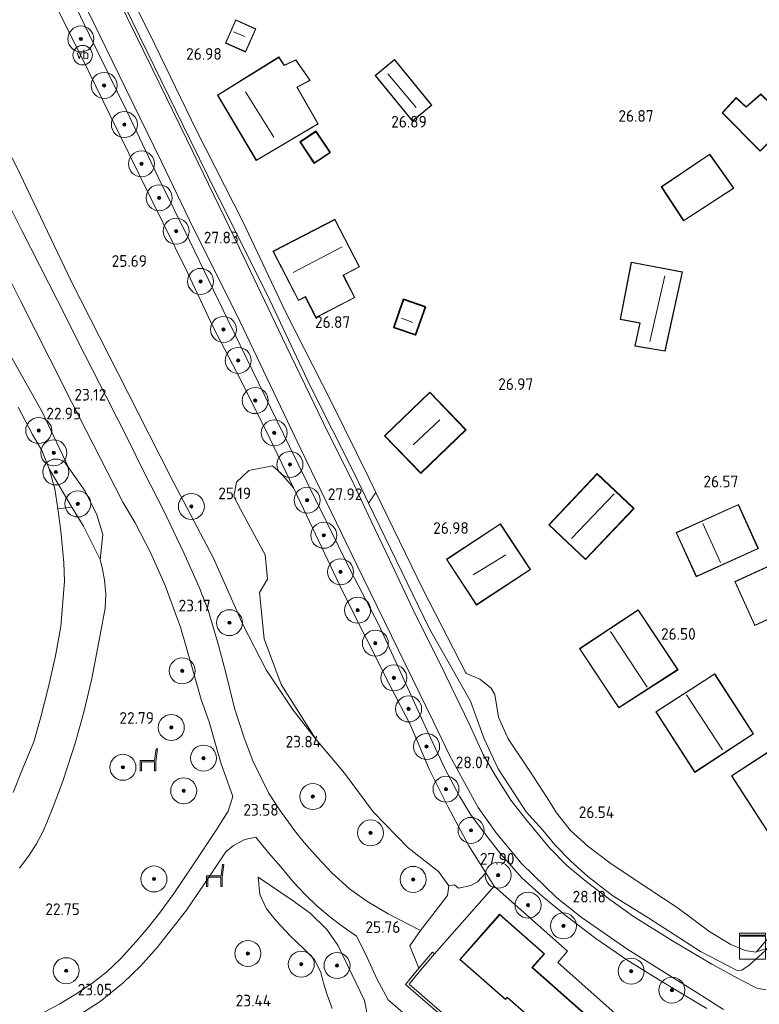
# Model space of a CAD drawing. Extents: x 184075 to 186166, y 346026 to 349063.
# Tile 68 of 136: x 185153 to 185267, y 346874 to 347025. Entities that reach past the tile are written whole.
import ezdxf
from ezdxf.enums import TextEntityAlignment as Align

# ---------------------------------------------------------------- set-up
doc = ezdxf.new("R2010")
doc.units = 0
for name, color, linetype, lineweight in [('B-ME-GR-BOOM-S', 90, 'Continuous', 25), ('B-ME-GR-GRAS-GV', 60, 'Continuous', 13), ('B-ME-GR-HAAG-G', 90, 'GR-HAAG1', 13), ('B-ME-GW-TALUD_KRUIN-G', 90, 'Continuous', 18), ('B-ME-GW-TALUD_TEEN-G', 90, 'Continuous', 18), ('B-ME-IE-MEUBILAIR_WEGMEUBILAIR-S', 7, 'Continuous', 25), ('B-ME-IE-TERREINAFSCHEIDING_KUNSTMATIG_HEKWERK-G', 20, 'IE-TERREINAFSCHEIDING-KUNSTMATIG', 18), ('B-ME-IE-TERREINAFSCHEIDING_KUNSTMATIG_MUUR-GV', 90, 'Continuous', 18), ('B-ME-KG-KADASTRAAL_DAKRAND-G', 170, 'Continuous', 18), ('B-ME-KG-KADASTRAAL_NOK-G', 10, 'Continuous', 18), ('B-ME-OG-BEBOUWING_HORECA-GV', 7, 'Continuous', 18), ('B-ME-OG-BEBOUWING_SCHUUR-GV', 7, 'Continuous', 35), ('B-ME-OG-BEBOUWING_WONINGBOUW-GV', 7, 'Continuous', 18), ('B-ME-OG-HOOGTEPUNT-S', 7, 'Continuous', 25), ('B-ME-OG-TERREIN_GROEN-GV', 7, 'Continuous', 18), ('B-ME-OG-TERREIN_GROEN_TUIN-GV', 7, 'Continuous', 18), ('B-ME-OG-TERREIN_ONBEGROEID_STRAND-GV', 7, 'Continuous', 18), ('B-ME-OG-TERREIN_WOONWAGENLOCATIE-GV', 7, 'Continuous', 18), ('B-ME-OG-WATER_POEL-GV', 7, 'Continuous', 18), ('B-ME-VH-VERHARDING_ASFALT-GV', 252, 'Continuous', 18), ('B-ME-VH-VERHARDING_STRAATBAKSTEEN-GV', 252, 'Continuous', 18), ('B-ME-VW-VERKEERSTEKEN_DRAAGCONSTRUCTIE-S', 7, 'Continuous', 25)]:
    doc.layers.add(name, color=color, linetype=linetype, lineweight=lineweight)
doc.styles.add('NLCS-ISO', font='NLCS-ISO.ttf')
doc.styles.add('NLCS-ISO-ANNOTATIVE-T18', font='NLCS-ISO.ttf', dxfattribs={"height": 1.8})
doc.linetypes.add('GR-HAAG1', pattern='A,6,[176,NLCS.SHX,S=0.125,R=0,X=0,Y=0],-2', length=8)
doc.linetypes.add('IE-TERREINAFSCHEIDING-KUNSTMATIG', pattern='A,4,[82,NLCS.SHX,S=0.75,R=90,X=0,Y=0],4,-2', length=10)

# ---------------------------------------------------------------- blocks, each defined once
blk = doc.blocks.new('SAL-HOOGTELABEL-SO')
at = {"color": 0, "linetype": 'ByBlock', "lineweight": -2, "style": 'NLCS-ISO-ANNOTATIVE-T18'}
blk.add_attdef('HOOGTE', text='', height=1.8, dxfattribs=at).set_placement((2.79, 0), align=Align.RIGHT)
blk = doc.blocks.new('SGR-BOOM_01-SO')
at = {"linetype": 'ByBlock', "lineweight": 18}
h = blk.add_hatch(color=0, dxfattribs=at)
h.dxf.hatch_style = 1
edge = h.paths.add_edge_path()
edge.add_arc((0, 0), 0.25, 0, 360)
at = {"color": 0, "linetype": 'ByBlock', "lineweight": 18}
for radius in [2, 0.25]:
    blk.add_circle((0, 0), radius, dxfattribs=at)
blk = doc.blocks.new('SIE-WEG_PAAL_VERKEERSBORD-SO')
at = {"color": 0, "linetype": 'ByBlock', "lineweight": 18}
blk.add_circle((0, 0), 1.5, dxfattribs=at)
at = {"color": 0, "linetype": 'ByBlock', "lineweight": 18, "style": 'NLCS-ISO'}
blk.add_text('vb', height=1.5, dxfattribs=at).set_placement((0, 0.13), align=Align.MIDDLE_CENTER)
blk = doc.blocks.new('SIE-WEG_ZITBANK-SO')
at = {"color": 0, "linetype": 'ByBlock', "lineweight": 18}
blk.add_lwpolyline([(-0.91, -1.63), (-0.91, -0.2), (1.09, -0.2), (1.09, -1.63), (1.29, -1.63), (1.29, -0.21), (1.54, 1.78), (1.33, 1.78), (1.11, 0), (-1.11, 0), (-1.11, -1.63)], close=True, dxfattribs=at)
blk = doc.blocks.new('SKL-DATA_KAST-SO')
at = {"color": 0, "linetype": 'ByBlock', "lineweight": 18}
for points in [[(-2, 2), (2, 2), (2, 1.68), (-2, 1.68)], [(-2, 1.52), (2, 1.52), (2, -2), (-2, -2)]]:
    blk.add_lwpolyline(points, close=True, dxfattribs=at)

msp = doc.modelspace()

# ---------------------------------------------------------------- linework, layer by layer
at = {"layer": 'B-ME-GR-GRAS-GV'}
for points in [[(185207.789, 346952.695, 27.146), (185206.652, 346951.062, 27.85), (185204.579, 346955.348, 27.847), (185197.614, 346969.234, 27.783), (185191.034, 346983.181, 27.794), (185183.26, 346998.722, 27.847), (185178.072, 347009.311, 27.847), (185169.173, 347027.447, 27.765), (185161.24, 347043.962, 27.683), (185156.005, 347055.282, 27.611), (185155.085, 347057.607, 27.633), (185154.989, 347061.025, 27.554), (185155.186, 347061.06, 26.836), (185155.796, 347057.827, 26.825), (185157.929, 347053.318, 27.165), (185167.155, 347034.745, 27.258), (185172.95, 347023.281, 27.243), (185180.089, 347008.538, 27.286), (185187.337, 346994.304, 27.107), (185193.851, 346980.485, 27.115), (185201.015, 346966.515, 27.2), (185206.705, 346954.935, 27.15)], [(185160.96, 346950.438, 21.706), (185158.792, 346950.149, 21.266), (185158.353, 346953.242, 21.266), (185157.449, 346956.352, 21.266)], [(185225.979, 346892.077, 27.901), (185216.798, 346881.638, 28.101), (185216.492, 346881.896, 27.922), (185214.426, 346879.441, 26.482), (185213.028, 346882.864, 26.282), (185214.655, 346885.224, 26.146), (185218.813, 346890.635, 26.298), (185219.018, 346892.147, 26.278), (185219.92, 346892.286, 26.372), (185220.516, 346891.768, 26.986), (185222.43, 346892.166, 27.408), (185223.42, 346892.751, 27.665), (185224.696, 346894.129, 27.872)]]:
    msp.add_polyline3d(points, close=True, dxfattribs=at)
for points in [[(185267.859, 346876.094, 28.355), (185266.443, 346876.376, 28.391), (185264.23, 346877.48, 28.351), (185259.527, 346880.049, 28.33), (185253.474, 346883.631, 28.269), (185247.452, 346887.416, 28.18), (185243.843, 346890.013, 28.169), (185240.157, 346892.8, 28.115), (185237.196, 346895.263, 28.098), (185234.55, 346897.961, 28.083), (185230.837, 346902.428, 28.026), (185228.554, 346905.326, 28.033), (185226.225, 346909.068, 28.005), (185224.301, 346912.353, 27.976), (185222.174, 346917.081, 27.969), (185217.814, 346926.084, 27.94), (185213.872, 346933.86, 27.901), (185209.875, 346942.37, 27.869), (185207.047, 346948.273, 27.858), (185203.963, 346954.842, 27.837), (185200.452, 346961.887, 27.855), (185193.973, 346975.257, 27.84), (185186.782, 346990.286, 27.833), (185179.659, 347005.025, 27.862), (185173.346, 347017.988, 27.826), (185165.557, 347033.81, 27.765)], [(185156.531, 347031.574, 27.558), (185162.428, 347019.793, 27.551), (185166.877, 347010.74, 27.554), (185171.259, 347001.772, 27.611), (185178.794, 346986.539, 27.644), (185182.722, 346978.129, 27.687), (185186.936, 346970.102, 27.701), (185191.528, 346960.911, 27.758), (185195.108, 346953.425, 27.436), (185193.164, 346955.665, 27.323), (185191.851, 346956.772, 27.196), (185188.226, 346956.091, 26.068), (185186.331, 346954.264, 25.413), (185185.912, 346952.076, 25.219), (185187.469, 346949.139, 25.144), (185190.755, 346943.09, 25.141), (185191.07, 346939.347, 24.765), (185189.886, 346937.287, 24.305), (185190.57, 346930.166, 24.029), (185193.187, 346923.149, 24.01), (185198.522, 346914.698, 24.512), (185195.045, 346919.153, 24.033), (185190.889, 346925.394, 23.897), (185187.372, 346932.285, 23.686), (185182.776, 346942.586, 23.461), (185176.224, 346955.055, 23.408), (185169.583, 346968.076, 23.408), (185160.919, 346985.127, 23.368), (185152.416, 347002.89, 23.411)], [(185244.621, 346872.444, 28.376), (185235.784, 346880.326, 28.387), (185237.301, 346882.089, 28.359), (185225.979, 346892.077, 27.901), (185224.696, 346894.129, 27.872), (185222.106, 346898.274, 27.88), (185218.864, 346904.333, 27.851), (185216.027, 346909.964, 27.804), (185213.136, 346916.846, 27.737), (185209.962, 346922.9, 27.665), (185202.708, 346937.399, 27.758), (185196.654, 346950.19, 27.769), (185195.108, 346953.425, 27.436), (185191.528, 346960.911, 27.758), (185186.936, 346970.102, 27.701), (185182.722, 346978.129, 27.687), (185178.794, 346986.539, 27.644), (185171.259, 347001.772, 27.611), (185166.877, 347010.74, 27.554), (185162.428, 347019.793, 27.551), (185156.531, 347031.574, 27.558)], [(185159.536, 347031.806, 27.747), (185163.678, 347023.105, 27.769), (185169.454, 347011.391, 27.787), (185174.256, 347001.233, 27.79), (185179.121, 346991.406, 27.808), (185184.968, 346979.294, 27.822), (185194.46, 346959.765, 27.794), (185198.502, 346951.622, 27.776), (185203.815, 346940.773, 27.862), (185208.17, 346932.406, 27.844), (185211.887, 346924.371, 27.869), (185215.909, 346915.578, 27.908), (185218.457, 346910.099, 27.958), (185220.658, 346905.935, 27.99), (185222.402, 346903.071, 28.033), (185224.22, 346900.666, 28.04), (185227.051, 346897.015, 28.015), (185230.281, 346893.357, 28.069), (185233.331, 346890.57, 28.094), (185237.128, 346887.476, 28.094), (185241.656, 346884.029, 28.162), (185246.434, 346880.748, 28.208), (185251.33, 346877.677, 28.258), (185256.777, 346874.426, 28.33), (185258.748, 346873.235, 28.351)], [(185169.173, 347027.447, 27.765), (185178.072, 347009.311, 27.847), (185183.26, 346998.722, 27.847), (185191.034, 346983.181, 27.794), (185197.614, 346969.234, 27.783), (185204.579, 346955.348, 27.847), (185206.652, 346951.062, 27.85), (185216.02, 346931.696, 27.862), (185222.358, 346920.547, 27.955), (185224.454, 346914.776, 27.965), (185226.616, 346910.155, 27.947), (185228.347, 346907.471, 27.947), (185230.93, 346903.514, 27.944), (185233.516, 346900.674, 27.951), (185235.333, 346898.456, 27.976), (185237.793, 346895.924, 27.976), (185240.414, 346893.585, 27.976), (185244.285, 346890.572, 28.083), (185249.817, 346887.166, 28.201), (185257.757, 346882.018, 28.266), (185263.454, 346879.095, 28.262), (185264.153, 346879.136, 28.194), (185265.264, 346879.885, 27.894), (185268.271, 346882.59, 27.304), (185266.419, 346881.946, 27.172), (185272.419, 346888.974, 26.982)], [(185152.416, 347002.89, 23.411), (185160.919, 346985.127, 23.368), (185169.583, 346968.076, 23.408), (185176.224, 346955.055, 23.408), (185182.776, 346942.586, 23.461), (185187.372, 346932.285, 23.686), (185190.889, 346925.394, 23.897), (185195.045, 346919.153, 24.033), (185198.522, 346914.698, 24.512), (185202.964, 346909.469, 24.516), (185207.39, 346903.501, 24.695), (185212.769, 346897.987, 25.398), (185217.438, 346894.346, 26.049), (185219.018, 346892.147, 26.278), (185218.813, 346890.635, 26.298), (185214.655, 346885.224, 26.146), (185209.702, 346887.8, 25.556), (185206.371, 346889.762, 25.241), (185203.73, 346891.657, 24.984), (185201.021, 346894.125, 24.612), (185198.786, 346896.511, 24.298), (185196.733, 346898.804, 24.033), (185195.249, 346900.65, 23.901), (185192.988, 346903.77, 23.665), (185191.271, 346906.459, 23.533), (185190.116, 346908.758, 23.379), (185188.861, 346911.348, 23.308), (185187.525, 346914.916, 23.225), (185185.997, 346919.485, 23.193), (185184.706, 346924.731, 23.197), (185183.554, 346929.174, 23.182), (185181.938, 346934.561, 23.165), (185180.593, 346938.122, 23.172), (185178.234, 346943.423, 23.165), (185175.018, 346950.088, 23.157), (185172.194, 346955.581, 23.157), (185169.414, 346961.228, 23.136), (185166.362, 346967.253, 23.15), (185163.006, 346973.803, 23.136), (185158.74, 346982.266, 23.147), (185153.277, 346993.023, 23.136), (185149.153, 347001.146, 23.093)], [(185147.848, 346992.477, 23.039), (185153.077, 346982.21, 23.09), (185157.594, 346973.25, 23.097), (185160.971, 346966.542, 23.065), (185165.367, 346957.916, 23.093), (185168.836, 346951.216, 23.075), (185170.692, 346948.019, 23.054), (185173.067, 346943.439, 23.086), (185175.349, 346938.354, 23.079), (185177.692, 346931.942, 23.111), (185179.457, 346925.915, 23.115), (185180.892, 346920.827, 23.097), (185182.1, 346917.4, 23.082), (185183.085, 346913.954, 23.115), (185183.974, 346910.927, 23.186), (185184.934, 346908.183, 23.272), (185185.734, 346905.865, 23.315), (185185.03, 346903.633, 23.354), (185183.194, 346900.695, 23.365), (185179.666, 346895.369, 23.157), (185176.568, 346890.787, 23.018), (185174.453, 346887.904, 23.014), (185172.72, 346885.704, 23.011), (185170.867, 346883.538, 23.014), (185168.435, 346880.889, 23.011), (185166.338, 346878.906, 23.011), (185164.239, 346877.245, 22.997), (185161.744, 346875.529, 23.039), (185159.092, 346873.973, 23.032), (185155.925, 346872.276, 23.014)], [(185152.904, 346894.86, 22.064), (185154.402, 346896.843, 22.053), (185155.532, 346898.574, 22.064), (185156.556, 346900.541, 22.067), (185157.134, 346901.88, 22.074), (185158.163, 346904.57, 22.056), (185159.615, 346908.408, 22.067), (185161.534, 346914.255, 22.049), (185162.785, 346918.883, 22.035), (185164.066, 346924.029, 22.035), (185164.742, 346927.791, 22.071), (185165.484, 346931.614, 22.096), (185166.1, 346934.856, 22.103), (185166.212, 346937.048, 22.107), (185166.01, 346939.242, 22.099), (185165.652, 346941.085, 22.099), (185165.327, 346942.353, 22.081), (185165.714, 346946.231, 22.381), (185164.82, 346949.247, 22.42), (185163.017, 346952.881, 22.398), (185160.434, 346956.554, 22.175), (185156.379, 346965.134, 22.175), (185151.562, 346973.667, 22.049)], [(185161.555, 346871.897, 23.082), (185165.312, 346874.318, 23.082), (185168.871, 346877.185, 23.068), (185171.568, 346879.825, 23.057), (185174.112, 346882.619, 23.014), (185178.605, 346888.395, 23.075), (185182.216, 346893.682, 23.225), (185184.675, 346897.382, 23.39), (185185.856, 346898.315, 23.468), (185187.602, 346899.257, 23.533), (185189.318, 346899.621, 23.619), (185191.225, 346897.215, 23.844), (185193.128, 346895.037, 24.069), (185195.042, 346892.716, 24.28), (185196.871, 346890.798, 24.48), (185198.758, 346889.013, 24.702), (185200.909, 346887.216, 24.988), (185202.742, 346885.822, 25.195), (185204.794, 346884.36, 25.417), (185206.173, 346881.679, 25.603), (185207.921, 346877.818, 25.989), (185209.667, 346874.574, 26.375), (185212.393, 346872.186, 26.657)], [(185206.485, 346872.096, 26.26), (185206.045, 346874.478, 26.053), (185204.074, 346878.503, 25.631), (185201.952, 346882.993, 25.006), (185200.24, 346885.411, 24.834), (185197.645, 346887.921, 24.594), (185194.911, 346889.936, 24.348), (185189.662, 346893.482, 23.59), (185189.905, 346890.814, 23.497), (185190.935, 346888.569, 23.493), (185192.489, 346886.665, 23.501), (185194.642, 346884.397, 23.558), (185196.587, 346882.503, 23.654), (185198.324, 346880.801, 23.794), (185199.306, 346878.805, 23.844), (185199.726, 346877.15, 23.826), (185200.289, 346875.33, 23.826), (185201.074, 346873.221, 23.826)], [(185201.074, 346873.221, 23.826), (185200.289, 346875.33, 23.826), (185199.726, 346877.15, 23.826), (185199.306, 346878.805, 23.844), (185198.324, 346880.801, 23.794), (185196.587, 346882.503, 23.654), (185194.642, 346884.397, 23.558), (185192.489, 346886.665, 23.501), (185190.935, 346888.569, 23.493), (185189.905, 346890.814, 23.497), (185189.662, 346893.482, 23.59), (185194.911, 346889.936, 24.348), (185197.645, 346887.921, 24.594), (185200.24, 346885.411, 24.834), (185201.952, 346882.993, 25.006), (185204.074, 346878.503, 25.631), (185206.045, 346874.478, 26.053), (185206.485, 346872.096, 26.26)]]:
    msp.add_polyline3d(points, dxfattribs=at)
at = {"layer": 'B-ME-GR-HAAG-G'}
msp.add_polyline3d([(185221.656, 346924.927, 27.204), (185215.053, 346937.688, 27.118), (185207.789, 346952.695, 27.146), (185206.705, 346954.935, 27.15), (185201.015, 346966.515, 27.2), (185193.851, 346980.485, 27.115), (185187.337, 346994.304, 27.107), (185180.089, 347008.538, 27.286), (185172.95, 347023.281, 27.243), (185167.155, 347034.745, 27.258), (185157.929, 347053.318, 27.165), (185155.796, 347057.827, 26.825), (185155.186, 347061.06, 26.836)], dxfattribs=at)
at = {"layer": 'B-ME-GW-TALUD_KRUIN-G'}
for points in [[(185169.173, 347027.447, 27.765), (185178.072, 347009.311, 27.847), (185183.26, 346998.722, 27.847), (185191.034, 346983.181, 27.794), (185197.614, 346969.234, 27.783), (185204.579, 346955.348, 27.847), (185206.652, 346951.062, 27.85), (185216.02, 346931.696, 27.862), (185222.358, 346920.547, 27.955), (185224.454, 346914.776, 27.965), (185226.616, 346910.155, 27.947), (185228.347, 346907.471, 27.947), (185230.93, 346903.514, 27.944), (185233.516, 346900.674, 27.951), (185235.333, 346898.456, 27.976), (185237.793, 346895.924, 27.976), (185240.414, 346893.585, 27.976), (185244.285, 346890.572, 28.083), (185249.817, 346887.166, 28.201), (185257.757, 346882.018, 28.266), (185263.454, 346879.095, 28.262), (185264.153, 346879.136, 28.194), (185265.264, 346879.885, 27.894), (185268.271, 346882.59, 27.304)], [(185125.706, 347019.262, 22.157), (185130.879, 347013.885, 22.51), (185135.303, 347008.011, 22.558), (185138.813, 347002.266, 22.576), (185141.25, 346996.729, 22.315), (185144.312, 346989.645, 22.262), (185147.238, 346984.006, 22.21), (185148.609, 346978.779, 22.149), (185151.562, 346973.667, 22.049), (185156.379, 346965.134, 22.175), (185160.434, 346956.554, 22.175), (185163.017, 346952.881, 22.398), (185164.82, 346949.247, 22.42), (185165.714, 346946.231, 22.381), (185165.327, 346942.353, 22.081)], [(185082.619, 346835.669, 27.365), (185093.979, 346838.142, 27.358), (185106.588, 346841.039, 27.351), (185116.4, 346843.296, 27.293), (185130.084, 346846.381, 27.336), (185140.54, 346848.697, 27.325), (185151.312, 346851.096, 27.329), (185161.67, 346853.315, 27.325), (185175.397, 346856.421, 27.265), (185188.548, 346859.279, 27.297), (185201.842, 346862.598, 27.243), (185203.882, 346863.671, 27.229), (185205.043, 346865.914, 27.029), (185205.881, 346867.997, 26.764), (185206.245, 346869.745, 26.457), (185206.485, 346872.096, 26.26), (185206.045, 346874.478, 26.053), (185204.074, 346878.503, 25.631), (185201.952, 346882.993, 25.006), (185200.24, 346885.411, 24.834), (185197.645, 346887.921, 24.594), (185194.911, 346889.936, 24.348), (185189.662, 346893.482, 23.59)]]:
    msp.add_polyline3d(points, dxfattribs=at)
at = {"layer": 'B-ME-GW-TALUD_TEEN-G'}
for points in [[(185138.045, 347033.179, 23.733), (185145.893, 347015.42, 23.372), (185152.416, 347002.89, 23.411), (185160.919, 346985.127, 23.368), (185169.583, 346968.076, 23.408), (185176.224, 346955.055, 23.408), (185182.776, 346942.586, 23.461), (185187.372, 346932.285, 23.686), (185190.889, 346925.394, 23.897), (185195.045, 346919.153, 24.033), (185198.522, 346914.698, 24.512), (185202.964, 346909.469, 24.516), (185207.39, 346903.501, 24.695), (185212.769, 346897.987, 25.398), (185217.438, 346894.346, 26.049)], [(185165.327, 346942.353, 22.081), (185162.746, 346947.519, 21.614), (185160.96, 346950.438, 21.706), (185157.449, 346956.352, 21.266)], [(185266.419, 346881.946, 27.172), (185266.317, 346881.911, 27.167), (185264.657, 346882.171, 27.086), (185262.432, 346883.07, 27.04), (185259.241, 346885.016, 26.968), (185254.168, 346888.81, 26.829), (185247.742, 346893.038, 26.693), (185243.83, 346895.645, 26.643), (185240.445, 346898.218, 26.628), (185237.754, 346900.665, 26.621), (185235.583, 346903.365, 26.6), (185234.173, 346905.669, 26.568), (185231.52, 346909.803, 26.571), (185228.136, 346914.776, 26.571), (185226.674, 346918.094, 26.55), (185226.087, 346921.601, 26.564), (185225.542, 346922.569, 26.628), (185223.807, 346923.958, 27.043), (185221.728, 346924.842, 27.197), (185221.656, 346924.927, 27.204)], [(185214.426, 346879.441, 26.482), (185213.028, 346882.864, 26.282), (185214.655, 346885.224, 26.146), (185218.813, 346890.635, 26.298), (185219.018, 346892.147, 26.278), (185217.438, 346894.346, 26.049)], [(185189.662, 346893.482, 23.59), (185189.905, 346890.814, 23.497), (185190.935, 346888.569, 23.493), (185192.489, 346886.665, 23.501), (185194.642, 346884.397, 23.558), (185196.587, 346882.503, 23.654), (185198.324, 346880.801, 23.794), (185199.306, 346878.805, 23.844), (185199.726, 346877.15, 23.826), (185200.289, 346875.33, 23.826), (185201.074, 346873.221, 23.826)], [(185268.271, 346882.59, 27.304), (185266.419, 346881.946, 27.172)]]:
    msp.add_polyline3d(points, dxfattribs=at)
at = {"layer": 'B-ME-IE-TERREINAFSCHEIDING_KUNSTMATIG_HEKWERK-G'}
for points in [[(185150.632, 347043.102, 27.429), (185156.531, 347031.574, 27.558), (185162.428, 347019.793, 27.551), (185166.877, 347010.74, 27.554), (185171.259, 347001.772, 27.611), (185178.794, 346986.539, 27.644), (185182.722, 346978.129, 27.687), (185186.936, 346970.102, 27.701), (185191.528, 346960.911, 27.758), (185195.108, 346953.425, 27.436), (185196.654, 346950.19, 27.769), (185202.708, 346937.399, 27.758), (185209.962, 346922.9, 27.665), (185213.136, 346916.846, 27.737), (185216.027, 346909.964, 27.804), (185218.864, 346904.333, 27.851), (185222.106, 346898.274, 27.88), (185224.696, 346894.129, 27.872), (185225.979, 346892.077, 27.901)], [(185266.419, 346881.946, 27.172), (185272.419, 346888.974, 26.982), (185280.25, 346898.464, 26.947), (185280.726, 346898.254, 26.979)], [(185225.979, 346892.077, 27.901), (185216.798, 346881.638, 28.101)]]:
    msp.add_polyline3d(points, dxfattribs=at)
at = {"layer": 'B-ME-IE-TERREINAFSCHEIDING_KUNSTMATIG_MUUR-GV'}
msp.add_polyline3d([(185219.121, 346871.576, 28.312), (185225.376, 346866.401, 28.38), (185225.928, 346867.025, 28.269), (185226.169, 346866.822, 28.269), (185225.372, 346865.863, 27.354), (185218.862, 346871.271, 27.047), (185212.349, 346876.925, 26.425), (185214.426, 346879.441, 26.482), (185216.492, 346881.896, 27.922), (185216.798, 346881.638, 28.101), (185214.733, 346879.185, 28.18), (185212.906, 346876.971, 28.187)], close=True, dxfattribs=at)
at = {"layer": 'B-ME-KG-KADASTRAAL_DAKRAND-G'}
for points in [[(185186.236, 347025.396, 28.46), (185184.679, 347021.913, 28.474), (185187.683, 347020.569, 28.43), (185189.241, 347024.053, 28.416)], [(185193.653, 347018.421, 29.177), (185195.453, 347019.269, 28.416), (185197.613, 347016.162, 28.445), (185195.603, 347015.109, 29.12), (185198.851, 347009.451, 29.206), (185189.377, 347003.886, 29.881), (185183.445, 347013.864, 29.824), (185192.839, 347019.679, 29.235)], [(185210.655, 347019.292, 28.947), (185207.727, 347016.895, 28.847), (185213.425, 347009.931, 28.891), (185216.353, 347012.327, 28.991)], [(185266.972, 347005.293, 28.485), (185261.17, 347011.174, 28.521), (185263.28, 347013.431, 28.535), (185264.799, 347012.017, 28.528), (185267.071, 347013.981, 28.334), (185271.441, 347009.784, 28.283)], [(185198.55, 347008.234, 28.494), (185196.178, 347006.645, 28.459), (185198.315, 347003.456, 28.381), (185200.687, 347005.045, 28.416)], [(185255.203, 346994.583, 28.844), (185251.802, 346999.745, 29.512), (185259.189, 347004.715, 29.469), (185262.86, 346999.571, 28.923)], [(185198.585, 346979.666, 29.306), (185196.937, 346982.854, 29.323), (185195.883, 346982.308, 29.345), (185192.005, 346989.806, 29.395), (185201.451, 346994.684, 29.531), (185205.192, 346987.441, 29.446), (185202.717, 346986.164, 29.368), (185204.496, 346982.724, 29.268)], [(185252.306, 346974.521, 29.512), (185247.722, 346975.27, 29.533), (185248.498, 346978.794, 29.497), (185245.45, 346979.376, 29.167), (185247.13, 346988.084, 29.167), (185254.947, 346986.604, 29.526)], [(185213.865, 346977.008, 28.467), (185210.6, 346978.147, 28.459), (185212.076, 346982.379, 28.221), (185215.341, 346981.241, 28.229)], [(185214.717, 346955.701, 29.881), (185209.184, 346961.428, 29.86), (185216.074, 346968.085, 29.846), (185221.607, 346962.358, 29.867)], [(185240.073, 346942.424, 29.74), (185234.489, 346947.731, 29.724), (185241.893, 346955.521, 29.83), (185247.476, 346950.214, 29.846)], [(185257.16, 346939.781, 30.203), (185254.109, 346946.496, 30.031), (185263.589, 346950.791, 29.02), (185266.633, 346944.072, 29.02)], [(185223.287, 346935.426, 29.881), (185218.71, 346942.386, 29.874), (185226.95, 346947.805, 29.853), (185231.527, 346940.845, 29.86)], [(185266.158, 346932.252, 29.992), (185263.141, 346938.952, 29.985), (185272.617, 346943.273, 28.938), (185275.665, 346936.587, 28.916)], [(185245.224, 346919.576, 28.909), (185239.222, 346928.638, 28.956), (185248.191, 346934.577, 28.927), (185254.253, 346925.423, 28.884)], [(185256.913, 346909.669, 29.084), (185250.947, 346918.913, 29.138), (185259.951, 346924.724, 29.145), (185265.875, 346915.545, 29.145)], [(185268.522, 346899.924, 29.191), (185262.602, 346909.044, 29.227), (185271.586, 346914.881, 29.227), (185277.482, 346905.653, 29.213)], [(185242.521, 346864.153, 31.129), (185241.793, 346864.795, 31.547), (185237.806, 346860.266, 31.576), (185230.969, 346866.284, 31.551), (185231.436, 346866.815, 31.544), (185230.131, 346867.964, 31.272), (185232.686, 346870.867, 31.315), (185228.512, 346874.541, 31.247), (185227.998, 346874.994, 31.565), (185227.729, 346874.688, 31.565), (185220.782, 346880.804, 31.565), (185226.855, 346887.666, 31.529), (185233.686, 346881.653, 31.579), (185231.815, 346879.528, 31.536), (185238.422, 346873.712, 31.451), (185238.962, 346873.236, 30.41), (185242.452, 346870.164, 30.468), (185241.581, 346869.175, 31.472), (185243.831, 346867.195, 31.533), (185243.02, 346866.273, 31.511), (185243.79, 346865.594, 31.129)]]:
    msp.add_polyline3d(points, close=True, dxfattribs=at)
at = {"layer": 'B-ME-KG-KADASTRAAL_NOK-G'}
for points in [[(185185.867, 347023.601, 29.292), (185187.603, 347022.912, 29.292)], [(185209.643, 347017.16, 29.278), (185213.979, 347011.986, 29.307)], [(185187.699, 347014.373, 30.974), (185192.052, 347007.411, 31.032)], [(185202.578, 346990.492, 30.783), (185195.041, 346986.58, 30.797)], [(185249.997, 346975.925, 29.95), (185252.299, 346986.038, 29.993)], [(185211.742, 346979.545, 29.235), (185213.479, 346978.855, 29.307)], [(185217.611, 346963.861, 30.461), (185213.512, 346960.047, 30.439)], [(185244.461, 346952.475, 30.422), (185237.913, 346945.63, 30.596)], [(185260.885, 346941.901, 32.502), (185258.131, 346947.92, 32.502)], [(185227.804, 346943.108, 30.411), (185222.772, 346940.004, 30.486)], [(185249.554, 346922.711, 31.304), (185243.92, 346931.306, 31.268)], [(185261.191, 346913.055, 31.608), (185255.625, 346921.531, 31.611)]]:
    msp.add_polyline3d(points, dxfattribs=at)
at = {"layer": 'B-ME-OG-BEBOUWING_HORECA-GV'}
msp.add_polyline3d([(185231.886, 346879.532, 28.291), (185238.455, 346873.75, 28.291), (185238.995, 346873.274, 28.291), (185242.522, 346870.169, 28.291), (185241.652, 346869.18, 28.291), (185243.902, 346867.199, 28.291), (185243.09, 346866.277, 28.291), (185243.861, 346865.599, 28.291), (185242.526, 346864.083, 28.291), (185241.797, 346864.724, 28.291), (185237.811, 346860.195, 28.291), (185230.899, 346866.28, 28.291), (185231.366, 346866.81, 28.291), (185230.06, 346867.96, 28.291), (185232.615, 346870.862, 28.291), (185228.479, 346874.503, 28.291), (185228.003, 346874.923, 28.291), (185227.734, 346874.618, 28.291), (185220.711, 346880.8, 28.291), (185226.85, 346887.737, 28.291), (185233.756, 346881.657, 28.291)], close=True, dxfattribs=at)
at = {"layer": 'B-ME-OG-BEBOUWING_SCHUUR-GV'}
for points in [[(185200.757, 347005.031, 26.649), (185198.302, 347003.386, 26.649), (185196.108, 347006.659, 26.649), (185198.563, 347008.304, 26.649)], [(185215.405, 346981.272, 26.649), (185213.896, 346976.945, 26.649), (185210.536, 346978.116, 26.649), (185212.045, 346982.443, 26.649)]]:
    msp.add_polyline3d(points, close=True, dxfattribs=at)
at = {"layer": 'B-ME-OG-BEBOUWING_WONINGBOUW-GV'}
for points in [[(185189.307, 347024.078, 26.951), (185187.709, 347020.503, 26.951), (185184.613, 347021.887, 26.951), (185186.211, 347025.462, 26.951)], [(185192.854, 347019.747, 26.932), (185193.671, 347018.484, 26.932), (185195.469, 347019.332, 26.932), (185197.687, 347016.144, 26.932), (185195.672, 347015.089, 26.932), (185198.919, 347009.433, 26.932), (185189.36, 347003.818, 26.932), (185183.377, 347013.88, 26.932)], [(185216.424, 347012.32, 26.778), (185213.418, 347009.86, 26.778), (185207.656, 347016.902, 26.778), (185210.662, 347019.362, 26.778)], [(185267.073, 347014.049, 26.028), (185271.513, 347009.785, 26.028), (185266.972, 347005.222, 26.028), (185261.101, 347011.173, 26.028), (185263.278, 347013.502, 26.028), (185264.8, 347012.084, 26.028)], [(185262.93, 346999.558, 26.832), (185255.188, 346994.515, 26.832), (185251.733, 346999.758, 26.832), (185259.201, 347004.783, 26.832)], [(185202.785, 346986.143, 26.789), (185204.563, 346982.702, 26.789), (185198.564, 346979.599, 26.789), (185196.915, 346982.786, 26.789), (185195.861, 346982.241, 26.789), (185191.937, 346989.828, 26.789), (185201.472, 346994.751, 26.789), (185205.259, 346987.42, 26.789)], [(185255.006, 346986.644, 26.775), (185252.344, 346974.464, 26.775), (185247.661, 346975.229, 26.775), (185248.438, 346978.754, 26.775), (185245.392, 346979.336, 26.775), (185247.09, 346988.143, 26.775)], [(185221.678, 346962.357, 26.982), (185214.716, 346955.63, 26.982), (185209.113, 346961.429, 26.982), (185216.075, 346968.156, 26.982)], [(185247.547, 346950.216, 26.968), (185240.074, 346942.354, 26.968), (185234.419, 346947.73, 26.968), (185241.891, 346955.592, 26.968)], [(185266.699, 346944.047, 26.714), (185257.135, 346939.714, 26.714), (185254.043, 346946.521, 26.714), (185263.614, 346950.857, 26.714)], [(185231.596, 346940.831, 26.768), (185223.272, 346935.357, 26.768), (185218.641, 346942.4, 26.768), (185226.965, 346947.874, 26.768)], [(185275.732, 346936.562, 26.757), (185266.133, 346932.186, 26.757), (185263.075, 346938.977, 26.757), (185272.642, 346943.339, 26.757)], [(185254.323, 346925.409, 26.532), (185245.209, 346919.508, 26.532), (185239.153, 346928.652, 26.532), (185248.205, 346934.647, 26.532)], [(185265.944, 346915.53, 26.725), (185256.899, 346909.599, 26.725), (185250.878, 346918.928, 26.725), (185259.966, 346924.793, 26.725)], [(185277.551, 346905.637, 26.725), (185268.507, 346899.856, 26.725), (185262.533, 346909.059, 26.725), (185271.601, 346914.951, 26.725)]]:
    msp.add_polyline3d(points, close=True, dxfattribs=at)
at = {"layer": 'B-ME-OG-TERREIN_GROEN-GV'}
msp.add_polyline3d([(185151.562, 346973.667, 22.049), (185156.379, 346965.134, 22.175), (185160.434, 346956.554, 22.175), (185163.017, 346952.881, 22.398), (185164.82, 346949.247, 22.42), (185165.714, 346946.231, 22.381), (185165.327, 346942.353, 22.081), (185162.746, 346947.519, 21.614), (185160.96, 346950.438, 21.706), (185157.449, 346956.352, 21.266), (185156.322, 346959.164, 21.266), (185154.91, 346961.604, 21.266), (185152.681, 346965.838, 21.266)], dxfattribs=at)
for points in [[(185223.42, 346892.751, 27.665), (185222.43, 346892.166, 27.408), (185220.516, 346891.768, 26.986), (185219.92, 346892.286, 26.372), (185219.018, 346892.147, 26.278), (185217.438, 346894.346, 26.049), (185212.769, 346897.987, 25.398), (185207.39, 346903.501, 24.695), (185202.964, 346909.469, 24.516), (185198.522, 346914.698, 24.512), (185193.187, 346923.149, 24.01), (185190.57, 346930.166, 24.029), (185189.886, 346937.287, 24.305), (185191.07, 346939.347, 24.765), (185190.755, 346943.09, 25.141), (185187.469, 346949.139, 25.144), (185185.912, 346952.076, 25.219), (185186.331, 346954.264, 25.413), (185188.226, 346956.091, 26.068), (185191.851, 346956.772, 27.196), (185193.164, 346955.665, 27.323), (185195.108, 346953.425, 27.436), (185196.654, 346950.19, 27.769), (185202.708, 346937.399, 27.758), (185209.962, 346922.9, 27.665), (185213.136, 346916.846, 27.737), (185216.027, 346909.964, 27.804), (185218.864, 346904.333, 27.851), (185222.106, 346898.274, 27.88), (185224.696, 346894.129, 27.872)], [(185264.657, 346882.171, 27.086), (185266.317, 346881.911, 27.167), (185266.419, 346881.946, 27.172), (185268.271, 346882.59, 27.304), (185265.264, 346879.885, 27.894), (185264.153, 346879.136, 28.194), (185263.454, 346879.095, 28.262), (185257.757, 346882.018, 28.266), (185249.817, 346887.166, 28.201), (185244.285, 346890.572, 28.083), (185240.414, 346893.585, 27.976), (185237.793, 346895.924, 27.976), (185235.333, 346898.456, 27.976), (185233.516, 346900.674, 27.951), (185230.93, 346903.514, 27.944), (185228.347, 346907.471, 27.947), (185226.616, 346910.155, 27.947), (185224.454, 346914.776, 27.965), (185222.358, 346920.547, 27.955), (185216.02, 346931.696, 27.862), (185206.652, 346951.062, 27.85), (185207.789, 346952.695, 27.146), (185215.053, 346937.688, 27.118), (185221.656, 346924.927, 27.204), (185221.728, 346924.842, 27.197), (185223.807, 346923.958, 27.043), (185225.542, 346922.569, 26.628), (185226.087, 346921.601, 26.564), (185226.674, 346918.094, 26.55), (185228.136, 346914.776, 26.571), (185231.52, 346909.803, 26.571), (185234.173, 346905.669, 26.568), (185235.583, 346903.365, 26.6), (185237.754, 346900.665, 26.621), (185240.445, 346898.218, 26.628), (185243.83, 346895.645, 26.643), (185247.742, 346893.038, 26.693), (185254.168, 346888.81, 26.829), (185259.241, 346885.016, 26.968), (185262.432, 346883.07, 27.04)]]:
    msp.add_polyline3d(points, close=True, dxfattribs=at)
at = {"layer": 'B-ME-OG-TERREIN_GROEN_TUIN-GV'}
for points in [[(185225.979, 346892.077, 27.901), (185237.301, 346882.089, 28.359), (185235.784, 346880.326, 28.387), (185244.621, 346872.444, 28.376), (185244.328, 346872.033, 28.334), (185252.099, 346865.181, 28.151), (185254.982, 346862.637, 27.955), (185250.11, 346861.354, 27.78), (185246.468, 346860.572, 27.769), (185246.132, 346860.751, 27.79), (185246.042, 346861.14, 28.148), (185234.757, 346858.552, 28.28), (185227.728, 346864.418, 28.341), (185228.266, 346865.085, 28.273), (185228.027, 346865.278, 28.269), (185226.169, 346866.822, 28.269), (185225.928, 346867.025, 28.269), (185225.376, 346866.401, 28.38), (185219.121, 346871.576, 28.312), (185212.906, 346876.971, 28.187), (185214.733, 346879.185, 28.18), (185216.798, 346881.638, 28.101)], [(185220.711, 346880.8, 28.291), (185227.734, 346874.618, 28.291), (185228.003, 346874.923, 28.291), (185228.479, 346874.503, 28.291), (185232.615, 346870.862, 28.291), (185230.06, 346867.96, 28.291), (185231.366, 346866.81, 28.291), (185230.899, 346866.28, 28.291), (185237.811, 346860.195, 28.291), (185241.797, 346864.724, 28.291), (185242.526, 346864.083, 28.291), (185243.861, 346865.599, 28.291), (185243.09, 346866.277, 28.291), (185243.902, 346867.199, 28.291), (185241.652, 346869.18, 28.291), (185242.522, 346870.169, 28.291), (185238.995, 346873.274, 28.291), (185238.455, 346873.75, 28.291), (185231.886, 346879.532, 28.291), (185233.756, 346881.657, 28.291), (185226.85, 346887.737, 28.291)]]:
    msp.add_polyline3d(points, close=True, dxfattribs=at)
at = {"layer": 'B-ME-OG-TERREIN_ONBEGROEID_STRAND-GV'}
msp.add_polyline3d([(185151.916, 346906.505, 21.266), (185153.415, 346910.234, 21.266), (185155.098, 346914.291, 21.266), (185156.119, 346917.933, 21.266), (185157.369, 346922.754, 21.266), (185158.438, 346927.558, 21.266), (185159.275, 346932.033, 21.266), (185159.842, 346939.051, 21.266), (185159.721, 346941.843, 21.266), (185159.273, 346946.79, 21.266), (185158.792, 346950.149, 21.266), (185160.96, 346950.438, 21.706), (185162.746, 346947.519, 21.614), (185165.327, 346942.353, 22.081), (185165.652, 346941.085, 22.099), (185166.01, 346939.242, 22.099), (185166.212, 346937.048, 22.107), (185166.1, 346934.856, 22.103), (185165.484, 346931.614, 22.096), (185164.742, 346927.791, 22.071), (185164.066, 346924.029, 22.035), (185162.785, 346918.883, 22.035), (185161.534, 346914.255, 22.049), (185159.615, 346908.408, 22.067), (185158.163, 346904.57, 22.056), (185157.134, 346901.88, 22.074), (185156.556, 346900.541, 22.067), (185155.532, 346898.574, 22.064), (185154.402, 346896.843, 22.053), (185152.904, 346894.86, 22.064)], dxfattribs=at)
at = {"layer": 'B-ME-OG-TERREIN_WOONWAGENLOCATIE-GV'}
msp.add_polyline3d([(185272.419, 346888.974, 26.982), (185266.419, 346881.946, 27.172), (185266.317, 346881.911, 27.167), (185264.657, 346882.171, 27.086), (185262.432, 346883.07, 27.04), (185259.241, 346885.016, 26.968), (185254.168, 346888.81, 26.829), (185247.742, 346893.038, 26.693), (185243.83, 346895.645, 26.643), (185240.445, 346898.218, 26.628), (185237.754, 346900.665, 26.621), (185235.583, 346903.365, 26.6), (185234.173, 346905.669, 26.568), (185231.52, 346909.803, 26.571), (185228.136, 346914.776, 26.571), (185226.674, 346918.094, 26.55), (185226.087, 346921.601, 26.564), (185225.542, 346922.569, 26.628), (185223.807, 346923.958, 27.043), (185221.728, 346924.842, 27.197), (185221.656, 346924.927, 27.204), (185215.053, 346937.688, 27.118), (185207.789, 346952.695, 27.146), (185206.705, 346954.935, 27.15), (185201.015, 346966.515, 27.2), (185193.851, 346980.485, 27.115), (185187.337, 346994.304, 27.107), (185180.089, 347008.538, 27.286), (185172.95, 347023.281, 27.243), (185167.155, 347034.745, 27.258)], dxfattribs=at)
for points in [[(185184.613, 347021.887, 26.951), (185187.709, 347020.503, 26.951), (185189.307, 347024.078, 26.951), (185186.211, 347025.462, 26.951)], [(185183.377, 347013.88, 26.932), (185189.36, 347003.818, 26.932), (185198.919, 347009.433, 26.932), (185195.672, 347015.089, 26.932), (185197.687, 347016.144, 26.932), (185195.469, 347019.332, 26.932), (185193.671, 347018.484, 26.932), (185192.854, 347019.747, 26.932)], [(185210.662, 347019.362, 26.778), (185207.656, 347016.902, 26.778), (185213.418, 347009.86, 26.778), (185216.424, 347012.32, 26.778)], [(185267.073, 347014.049, 26.028), (185264.8, 347012.084, 26.028), (185263.278, 347013.502, 26.028), (185261.101, 347011.173, 26.028), (185266.972, 347005.222, 26.028), (185271.513, 347009.785, 26.028)], [(185198.302, 347003.386, 26.649), (185200.757, 347005.031, 26.649), (185198.563, 347008.304, 26.649), (185196.108, 347006.659, 26.649)], [(185262.93, 346999.558, 26.832), (185259.201, 347004.783, 26.832), (185251.733, 346999.758, 26.832), (185255.188, 346994.515, 26.832)], [(185205.259, 346987.42, 26.789), (185201.472, 346994.751, 26.789), (185191.937, 346989.828, 26.789), (185195.861, 346982.241, 26.789), (185196.915, 346982.786, 26.789), (185198.564, 346979.599, 26.789), (185204.563, 346982.702, 26.789), (185202.785, 346986.143, 26.789)], [(185248.438, 346978.754, 26.775), (185247.661, 346975.229, 26.775), (185252.344, 346974.464, 26.775), (185255.006, 346986.644, 26.775), (185247.09, 346988.143, 26.775), (185245.392, 346979.336, 26.775)], [(185212.045, 346982.443, 26.649), (185210.536, 346978.116, 26.649), (185213.896, 346976.945, 26.649), (185215.405, 346981.272, 26.649)], [(185214.716, 346955.63, 26.982), (185221.678, 346962.357, 26.982), (185216.075, 346968.156, 26.982), (185209.113, 346961.429, 26.982)], [(185234.419, 346947.73, 26.968), (185240.074, 346942.354, 26.968), (185247.547, 346950.216, 26.968), (185241.891, 346955.592, 26.968)], [(185266.699, 346944.047, 26.714), (185263.614, 346950.857, 26.714), (185254.043, 346946.521, 26.714), (185257.135, 346939.714, 26.714)], [(185223.272, 346935.357, 26.768), (185231.596, 346940.831, 26.768), (185226.965, 346947.874, 26.768), (185218.641, 346942.4, 26.768)], [(185272.642, 346943.339, 26.757), (185263.075, 346938.977, 26.757), (185266.133, 346932.186, 26.757), (185275.732, 346936.562, 26.757)], [(185245.209, 346919.508, 26.532), (185254.323, 346925.409, 26.532), (185248.205, 346934.647, 26.532), (185239.153, 346928.652, 26.532)], [(185265.944, 346915.53, 26.725), (185259.966, 346924.793, 26.725), (185250.878, 346918.928, 26.725), (185256.899, 346909.599, 26.725)], [(185271.601, 346914.951, 26.725), (185262.533, 346909.059, 26.725), (185268.507, 346899.856, 26.725), (185277.551, 346905.637, 26.725)]]:
    msp.add_polyline3d(points, close=True, dxfattribs=at)
at = {"layer": 'B-ME-OG-WATER_POEL-GV'}
msp.add_polyline3d([(185152.681, 346965.838, 21.266), (185154.91, 346961.604, 21.266), (185156.322, 346959.164, 21.266), (185157.449, 346956.352, 21.266), (185158.353, 346953.242, 21.266), (185158.792, 346950.149, 21.266), (185159.273, 346946.79, 21.266), (185159.721, 346941.843, 21.266), (185159.842, 346939.051, 21.266), (185159.275, 346932.033, 21.266), (185158.438, 346927.558, 21.266), (185157.369, 346922.754, 21.266), (185156.119, 346917.933, 21.266), (185155.098, 346914.291, 21.266), (185153.415, 346910.234, 21.266), (185151.916, 346906.505, 21.266)], dxfattribs=at)
at = {"layer": 'B-ME-VH-VERHARDING_ASFALT-GV'}
for points in [[(185165.557, 347033.81, 27.765), (185173.346, 347017.988, 27.826), (185179.659, 347005.025, 27.862), (185186.782, 346990.286, 27.833), (185193.973, 346975.257, 27.84), (185200.452, 346961.887, 27.855), (185203.963, 346954.842, 27.837), (185207.047, 346948.273, 27.858), (185209.875, 346942.37, 27.869), (185213.872, 346933.86, 27.901), (185217.814, 346926.084, 27.94), (185222.174, 346917.081, 27.969), (185224.301, 346912.353, 27.976), (185226.225, 346909.068, 28.005), (185228.554, 346905.326, 28.033), (185230.837, 346902.428, 28.026), (185234.55, 346897.961, 28.083), (185237.196, 346895.263, 28.098), (185240.157, 346892.8, 28.115), (185243.843, 346890.013, 28.169), (185247.452, 346887.416, 28.18), (185253.474, 346883.631, 28.269), (185259.527, 346880.049, 28.33), (185264.23, 346877.48, 28.351), (185266.443, 346876.376, 28.391), (185267.859, 346876.094, 28.355)], [(185261.303, 346873.108, 28.359), (185257.369, 346875.59, 28.376), (185246.571, 346882.308, 28.262), (185239.405, 346887.305, 28.108), (185235.647, 346890.297, 28.04), (185230.23, 346895.549, 28.015), (185226.317, 346900.264, 28.062), (185223.538, 346904.165, 28.037), (185221.475, 346907.94, 28.005), (185219.138, 346912.246, 28.001), (185216.618, 346917.49, 27.965), (185204.868, 346941.566, 27.847), (185196.219, 346959.35, 27.826), (185186.298, 346980.123, 27.794), (185179.64, 346993.44, 27.815), (185174.78, 347003.601, 27.833), (185169.222, 347014.928, 27.776), (185163.298, 347027.042, 27.754)], [(185149.153, 347001.146, 23.093), (185153.277, 346993.023, 23.136), (185158.74, 346982.266, 23.147), (185163.006, 346973.803, 23.136), (185166.362, 346967.253, 23.15), (185169.414, 346961.228, 23.136), (185172.194, 346955.581, 23.157), (185175.018, 346950.088, 23.157), (185178.234, 346943.423, 23.165), (185180.593, 346938.122, 23.172), (185181.938, 346934.561, 23.165), (185183.554, 346929.174, 23.182), (185184.706, 346924.731, 23.197), (185185.997, 346919.485, 23.193), (185187.525, 346914.916, 23.225), (185188.861, 346911.348, 23.308), (185190.116, 346908.758, 23.379), (185191.271, 346906.459, 23.533), (185192.988, 346903.77, 23.665), (185195.249, 346900.65, 23.901), (185196.733, 346898.804, 24.033), (185198.786, 346896.511, 24.298), (185201.021, 346894.125, 24.612), (185203.73, 346891.657, 24.984), (185206.371, 346889.762, 25.241), (185209.702, 346887.8, 25.556), (185214.655, 346885.224, 26.146), (185213.028, 346882.864, 26.282), (185214.426, 346879.441, 26.482), (185212.349, 346876.925, 26.425), (185218.862, 346871.271, 27.047)], [(185155.925, 346872.276, 23.014), (185159.092, 346873.973, 23.032), (185161.744, 346875.529, 23.039), (185164.239, 346877.245, 22.997), (185166.338, 346878.906, 23.011), (185168.435, 346880.889, 23.011), (185170.867, 346883.538, 23.014), (185172.72, 346885.704, 23.011), (185174.453, 346887.904, 23.014), (185176.568, 346890.787, 23.018), (185179.666, 346895.369, 23.157), (185183.194, 346900.695, 23.365), (185185.03, 346903.633, 23.354), (185185.734, 346905.865, 23.315), (185184.934, 346908.183, 23.272), (185183.974, 346910.927, 23.186), (185183.085, 346913.954, 23.115), (185182.1, 346917.4, 23.082), (185180.892, 346920.827, 23.097), (185179.457, 346925.915, 23.115), (185177.692, 346931.942, 23.111), (185175.349, 346938.354, 23.079), (185173.067, 346943.439, 23.086), (185170.692, 346948.019, 23.054), (185168.836, 346951.216, 23.075), (185165.367, 346957.916, 23.093), (185160.971, 346966.542, 23.065), (185157.594, 346973.25, 23.097), (185153.077, 346982.21, 23.09), (185147.848, 346992.477, 23.039)], [(185212.393, 346872.186, 26.657), (185209.667, 346874.574, 26.375), (185207.921, 346877.818, 25.989), (185206.173, 346881.679, 25.603), (185204.794, 346884.36, 25.417), (185202.742, 346885.822, 25.195), (185200.909, 346887.216, 24.988), (185198.758, 346889.013, 24.702), (185196.871, 346890.798, 24.48), (185195.042, 346892.716, 24.28), (185193.128, 346895.037, 24.069), (185191.225, 346897.215, 23.844), (185189.318, 346899.621, 23.619), (185187.602, 346899.257, 23.533), (185185.856, 346898.315, 23.468), (185184.675, 346897.382, 23.39), (185182.216, 346893.682, 23.225), (185178.605, 346888.395, 23.075), (185174.112, 346882.619, 23.014), (185171.568, 346879.825, 23.057), (185168.871, 346877.185, 23.068), (185165.312, 346874.318, 23.082), (185161.555, 346871.897, 23.082)]]:
    msp.add_polyline3d(points, dxfattribs=at)
at = {"layer": 'B-ME-VH-VERHARDING_STRAATBAKSTEEN-GV'}
for points in [[(185258.748, 346873.235, 28.351), (185256.777, 346874.426, 28.33), (185251.33, 346877.677, 28.258), (185246.434, 346880.748, 28.208), (185241.656, 346884.029, 28.162), (185237.128, 346887.476, 28.094), (185233.331, 346890.57, 28.094), (185230.281, 346893.357, 28.069), (185227.051, 346897.015, 28.015), (185224.22, 346900.666, 28.04), (185222.402, 346903.071, 28.033), (185220.658, 346905.935, 27.99), (185218.457, 346910.099, 27.958), (185215.909, 346915.578, 27.908), (185211.887, 346924.371, 27.869), (185208.17, 346932.406, 27.844), (185203.815, 346940.773, 27.862), (185198.502, 346951.622, 27.776), (185194.46, 346959.765, 27.794), (185184.968, 346979.294, 27.822), (185179.121, 346991.406, 27.808), (185174.256, 347001.233, 27.79), (185169.454, 347011.391, 27.787), (185163.678, 347023.105, 27.769), (185159.536, 347031.806, 27.747)], [(185163.298, 347027.042, 27.754), (185169.222, 347014.928, 27.776), (185174.78, 347003.601, 27.833), (185179.64, 346993.44, 27.815), (185186.298, 346980.123, 27.794), (185196.219, 346959.35, 27.826), (185204.868, 346941.566, 27.847), (185216.618, 346917.49, 27.965), (185219.138, 346912.246, 28.001), (185221.475, 346907.94, 28.005), (185223.538, 346904.165, 28.037), (185226.317, 346900.264, 28.062), (185230.23, 346895.549, 28.015), (185235.647, 346890.297, 28.04), (185239.405, 346887.305, 28.108), (185246.571, 346882.308, 28.262), (185257.369, 346875.59, 28.376), (185261.303, 346873.108, 28.359)]]:
    msp.add_polyline3d(points, dxfattribs=at)

# ---------------------------------------------------------------- block references
at = {"layer": 'B-ME-GR-BOOM-S'}
for p in [(185162.351, 347022.522, 27.748), (185165.927, 347015.373, 27.446), (185169.052, 347009.341, 27.472), (185171.687, 347003.287, 27.472), (185174.412, 346998.074, 27.351), (185177.028, 346992.917, 27.403), (185180.789, 346985.196, 27.489), (185184.309, 346977.802, 27.558), (185186.576, 346973.028, 27.774), (185189.21, 346966.838, 27.731), (185155.858, 346962.219, 21.605), (185192.126, 346961.868, 27.515), (185158.175, 346958.811, 21.658), (185158.495, 346955.845, 21.658), (185194.555, 346957.011, 27.454), (185197.195, 346951.5, 27.385), (185161.877, 346950.927, 21.818), (185179.369, 346950.545, 23.686), (185199.755, 346946.099, 27.506), (185202.34, 346940.48, 27.558), (185204.976, 346934.561, 27.636), (185185.233, 346932.646, 23.565), (185207.702, 346929.484, 27.662), (185177.96, 346925.218, 23.182), (185210.561, 346924.135, 27.463), (185212.828, 346919.361, 27.662), (185176.278, 346916.507, 22.92), (185215.601, 346913.577, 27.74), (185181.238, 346911.793, 23.193), (185168.833, 346910.375, 22.661), (185178.187, 346906.756, 23.09), (185198.07, 346905.868, 23.941), (185218.585, 346907.003, 27.679), (185206.963, 346900.274, 24.767), (185222.44, 346900.667, 27.437), (185226.616, 346893.757, 27.895), (185173.609, 346893.179, 23.132), (185213.527, 346893.117, 25.678), (185231.221, 346889.152, 28.051), (185236.679, 346885.952, 28.008), (185188.083, 346881.703, 23.276), (185196.303, 346880.064, 23.601), (185201.803, 346879.843, 24.809), (185160.088, 346879.057, 22.993), (185247.103, 346878.986, 28.18), (185253.379, 346876.051, 27.576)]:
    msp.add_blockref('SGR-BOOM_01-SO', p, dxfattribs=at)
at = {"layer": 'B-ME-IE-MEUBILAIR_WEGMEUBILAIR-S'}
for name, p in [('SIE-WEG_ZITBANK-SO', (185172.597, 346911.437, 22.875)), ('SIE-WEG_ZITBANK-SO', (185182.831, 346893.639, 23.247)), ('SKL-DATA_KAST-SO', (185265.804, 346882.849, 26.989))]:
    msp.add_blockref(name, p, dxfattribs=at)
at = {"layer": 'B-ME-OG-HOOGTEPUNT-S'}
for p, values in [((185181.256, 347019.317, 26.975), {'HOOGTE': '26.98'}), ((185212.837, 347008.88, 26.886), {'HOOGTE': '26.89'}), ((185247.765, 347009.773, 26.871), {'HOOGTE': '26.87'}), ((185183.875, 346991.044, 27.826), {'HOOGTE': '27.83'}), ((185169.746, 346987.435, 25.692), {'HOOGTE': '25.69'}), ((185201.038, 346978.024, 26.868), {'HOOGTE': '26.87'}), ((185229.228, 346968.479, 26.968), {'HOOGTE': '26.97'}), ((185163.486, 346966.845, 23.122), {'HOOGTE': '23.12'}), ((185159.599, 346963.948, 22.947), {'HOOGTE': '22.95'}), ((185260.819, 346953.486, 26.568), {'HOOGTE': '26.57'}), ((185185.778, 346951.654, 25.188), {'HOOGTE': '25.19'}), ((185202.91, 346951.527, 27.919), {'HOOGTE': '27.92'}), ((185219.306, 346946.32, 26.975), {'HOOGTE': '26.98'}), ((185179.554, 346934.38, 23.168), {'HOOGTE': '23.17'}), ((185254.257, 346930.009, 26.503), {'HOOGTE': '26.50'}), ((185170.818, 346917.077, 22.793), {'HOOGTE': '22.79'}), ((185196.561, 346913.423, 23.844), {'HOOGTE': '23.84'}), ((185222.647, 346910.224, 28.065), {'HOOGTE': '28.07'}), ((185190.024, 346902.924, 23.579), {'HOOGTE': '23.58'}), ((185241.697, 346902.556, 26.535), {'HOOGTE': '26.54'}), ((185226.344, 346895.384, 27.901), {'HOOGTE': '27.90'}), ((185240.425, 346889.56, 28.183), {'HOOGTE': '28.18'}), ((185159.392, 346887.632, 22.746), {'HOOGTE': '22.75'}), ((185208.765, 346884.873, 25.76), {'HOOGTE': '25.76'}), ((185164.378, 346875.24, 23.05), {'HOOGTE': '23.05'}), ((185188.867, 346873.55, 23.436), {'HOOGTE': '23.44'})]:
    msp.add_blockref('SAL-HOOGTELABEL-SO', p, dxfattribs=at).add_auto_attribs(values)
at = {"layer": 'B-ME-VW-VERKEERSTEKEN_DRAAGCONSTRUCTIE-S'}
msp.add_blockref('SIE-WEG_PAAL_VERKEERSBORD-SO', (185162.629, 347020.029, 27.528), dxfattribs=at)

doc.saveas('drawing.dxf')
